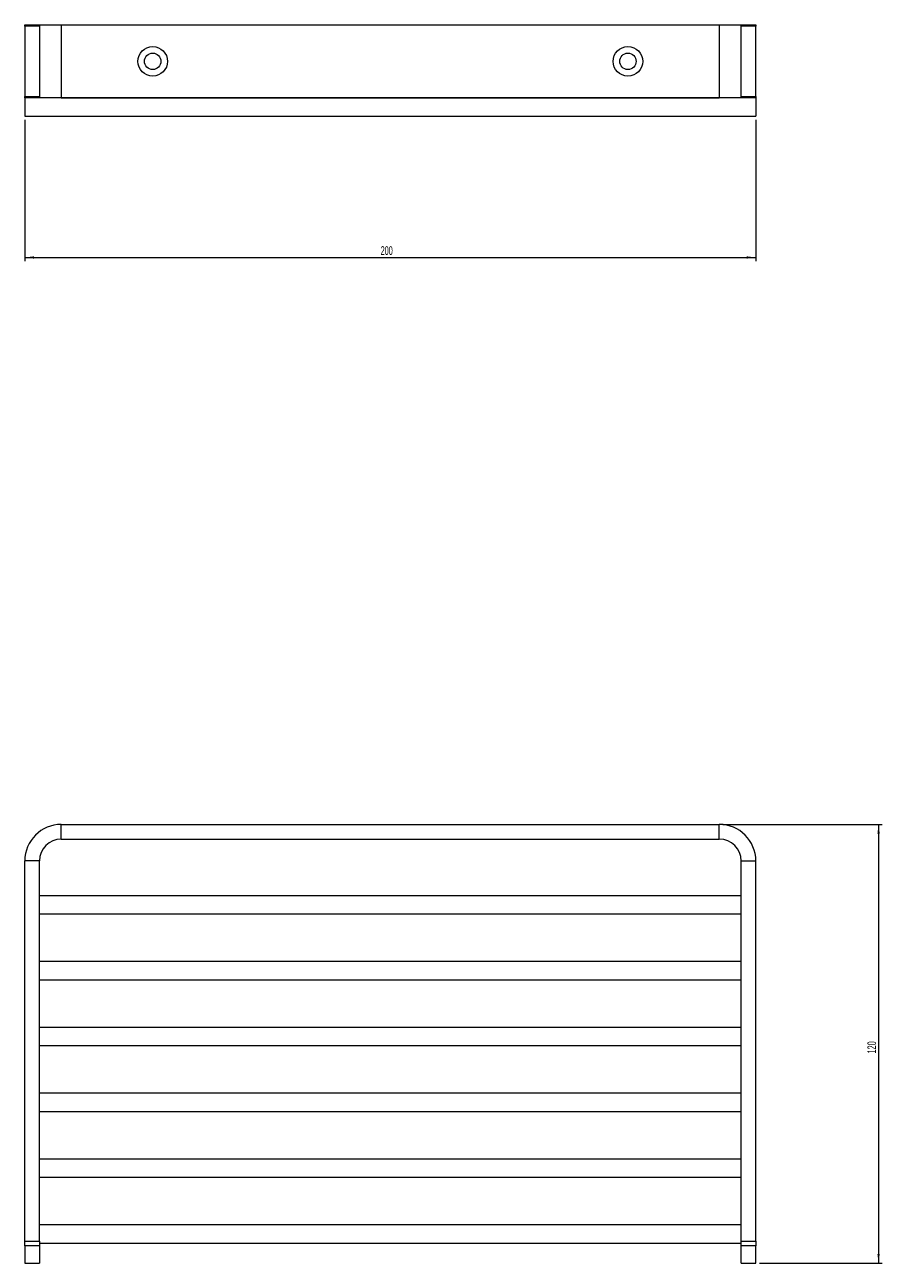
# Model space of a CAD drawing. Header units: millimetres. Extents: x -267 to 325, y 9 to 363.
# Tile 1 of 3: x -267 to -33, y 24 to 363. Entities that reach past the tile are written whole.
import ezdxf

# ---------------------------------------------------------------- set-up
doc = ezdxf.new("R2010")
doc.units = ezdxf.units.MM
doc.styles.add('SLDTEXTSTYLE0', font='TXT', dxfattribs={"width": 0.605})
doc.dimstyles.new('SLDDIMSTYLE0', dxfattribs={"dimtxt": 2.311487, "dimasz": 2.5, "dimexe": 0, "dimexo": 0.0625, "dimgap": 0.577872, "dimtad": 1, "dimtoh": 1, "dimrnd": 1e-09, "dimzin": 12, "dimdsep": 46, "dimtxsty": 'SLDTEXTSTYLE0', "dimsah": 1, "dimcen": 0.09, "dimadec": 0, "dimazin": 0, "dimtfac": 1, "dimtofl": 0, "dimtmove": 0, "dimatfit": 3, "dimfxl": 1, "dimfrac": 2, "dimtolj": 1, "dimtzin": 12, "dimarcsym": 0})

# ---------------------------------------------------------------- blocks, each defined once
blk = doc.blocks.new('*D1')
at = {"color": 7, "linetype": 'Continuous', "lineweight": 0}
for p, q in [((-267.19, 336.75), (-267.19, 298.12)), ((-67.19, 336.75), (-67.19, 298.12)), ((-267.19, 299.12), (-67.19, 299.12))]:
    blk.add_line(p, q, dxfattribs=at)
for points in [[(-267.19, 299.12), (-264.69, 298.81), (-264.69, 299.43)], [(-67.19, 299.12), (-69.69, 299.43), (-69.69, 298.81)]]:
    blk.add_solid(points, dxfattribs=at)
at = {"color": 7, "linetype": 'Continuous', "lineweight": 0, "insert": (-169.83, 302.19), "char_height": 2.381, "attachment_point": 1, "style": 'SLDTEXTSTYLE0'}
blk.add_mtext('200', dxfattribs=at)
blk = doc.blocks.new('*D2')
at = {"color": 7, "linetype": 'Continuous', "lineweight": 0}
for p, q in [((-76.19, 144.09), (-32.62, 144.09)), ((-33.62, 144.09), (-33.62, 24.09)), ((-66.19, 24.09), (-32.62, 24.09))]:
    blk.add_line(p, q, dxfattribs=at)
for points in [[(-33.62, 144.09), (-33.93, 141.59), (-33.31, 141.59)], [(-33.62, 24.09), (-33.31, 26.59), (-33.93, 26.59)]]:
    blk.add_solid(points, dxfattribs=at)
at = {"color": 7, "linetype": 'Continuous', "lineweight": 0, "insert": (-36.69, 81.45), "char_height": 2.381, "attachment_point": 1, "rotation": 90, "style": 'SLDTEXTSTYLE0'}
blk.add_mtext('120', dxfattribs=at)

msp = doc.modelspace()

# ---------------------------------------------------------------- linework, layer by layer
at = {"color": 7, "linetype": 'Continuous', "lineweight": 15}
for p, q in [((-267.19, 362.754), (-263.19, 362.754)), ((-267.19, 362.354), (-267.19, 362.754)), ((-263.19, 362.754), (-263.19, 362.354)), ((-263.19, 362.754), (-257.19, 362.754)), ((-257.19, 362.754), (-257.19, 342.754)), ((-257.19, 362.754), (-77.19, 362.754)), ((-77.19, 362.754), (-71.19, 362.754)), ((-77.19, 362.754), (-77.19, 342.754)), ((-71.19, 362.754), (-67.19, 362.754)), ((-71.19, 362.354), (-71.19, 362.754)), ((-67.19, 362.754), (-67.19, 362.354)), ((-263.19, 362.354), (-267.19, 362.354)), ((-267.19, 362.354), (-267.19, 343.154)), ((-263.19, 362.354), (-263.19, 343.154)), ((-67.19, 362.354), (-71.19, 362.354)), ((-71.19, 343.154), (-71.19, 362.354)), ((-67.19, 343.154), (-67.19, 362.354)), ((-267.19, 343.154), (-263.19, 343.154)), ((-267.19, 342.754), (-267.19, 343.154)), ((-267.19, 342.754), (-267.19, 337.754)), ((-263.19, 342.754), (-267.19, 342.754)), ((-263.19, 343.154), (-263.19, 342.754)), ((-71.19, 342.754), (-263.19, 342.754)), ((-257.19, 342.754), (-77.19, 342.754)), ((-71.19, 343.154), (-67.19, 343.154)), ((-71.19, 342.754), (-71.19, 343.154)), ((-67.19, 342.754), (-71.19, 342.754)), ((-67.19, 343.154), (-67.19, 342.754)), ((-67.19, 342.754), (-67.19, 337.754)), ((-267.19, 337.754), (-67.19, 337.754)), ((-257.19, 140.088), (-257.19, 144.088)), ((-257.19, 144.088), (-77.19, 144.088)), ((-77.19, 140.088), (-77.19, 144.088)), ((-257.19, 140.088), (-77.19, 140.088)), ((-263.19, 134.088), (-267.19, 134.088)), ((-267.19, 30.088), (-267.19, 134.088)), ((-263.19, 30.088), (-263.19, 134.088)), ((-71.19, 134.088), (-67.19, 134.088)), ((-71.19, 30.088), (-71.19, 134.088)), ((-67.19, 30.088), (-67.19, 134.088)), ((-71.19, 124.588), (-263.19, 124.588)), ((-263.19, 119.588), (-71.19, 119.588)), ((-71.19, 106.588), (-263.19, 106.588)), ((-263.19, 101.588), (-71.19, 101.588)), ((-71.19, 88.588), (-263.19, 88.588)), ((-263.19, 83.588), (-71.19, 83.588)), ((-71.19, 70.588), (-263.19, 70.588)), ((-263.19, 65.588), (-71.19, 65.588)), ((-71.19, 52.588), (-263.19, 52.588)), ((-263.19, 47.588), (-71.19, 47.588)), ((-71.19, 34.588), (-263.19, 34.588)), ((-267.19, 30.088), (-263.19, 30.088)), ((-267.19, 28.888), (-267.19, 30.088)), ((-263.19, 28.888), (-267.19, 28.888)), ((-267.19, 28.888), (-267.19, 24.088)), ((-263.19, 30.088), (-263.19, 28.888)), ((-263.19, 29.588), (-71.19, 29.588)), ((-263.19, 28.888), (-263.19, 24.088)), ((-71.19, 30.088), (-67.19, 30.088)), ((-71.19, 28.888), (-71.19, 30.088)), ((-67.19, 28.888), (-71.19, 28.888)), ((-71.19, 24.088), (-71.19, 28.888)), ((-67.19, 30.088), (-67.19, 28.888)), ((-67.19, 24.088), (-67.19, 28.888)), ((-267.19, 24.088), (-263.19, 24.088)), ((-71.19, 24.088), (-67.19, 24.088))]:
    msp.add_line(p, q, dxfattribs=at)
for centre, radius in [((-232.192, 352.754), 4.05), ((-102.192, 352.754), 4.05), ((-232.192, 352.754), 2.25), ((-102.192, 352.754), 2.25)]:
    msp.add_circle(centre, radius, dxfattribs=at)
for centre, radius, start, end in [((-257.19, 134.088), 10, 90, 180), ((-77.19, 134.088), 10, 0, 90), ((-257.19, 134.088), 6, 90, 180), ((-77.19, 134.088), 6, 0, 90)]:
    msp.add_arc(centre, radius, start, end, dxfattribs=at)

# ---------------------------------------------------------------- dimensions: what is measured, and where the dimension line sits
at = {"color": 7, "linetype": 'Continuous', "lineweight": 0}
dim = msp.add_linear_dim(base=(-67.19, 299.121), p1=(-267.19, 337.754), p2=(-67.19, 337.754), dimstyle='SLDDIMSTYLE0', dxfattribs=at)
dim.commit()
dim.dimension.update_dxf_attribs({"geometry": '*D1', "text_midpoint": (-167.19, 299.121), "dimtype": 160})
dim = msp.add_linear_dim(base=(-33.619, 24.088), p1=(-77.19, 144.088), p2=(-67.19, 24.088), angle=90, dimstyle='SLDDIMSTYLE0', dxfattribs=at)
dim.commit()
dim.dimension.update_dxf_attribs({"geometry": '*D2', "text_midpoint": (-33.619, 84.088), "dimtype": 160})

doc.saveas('drawing.dxf')
